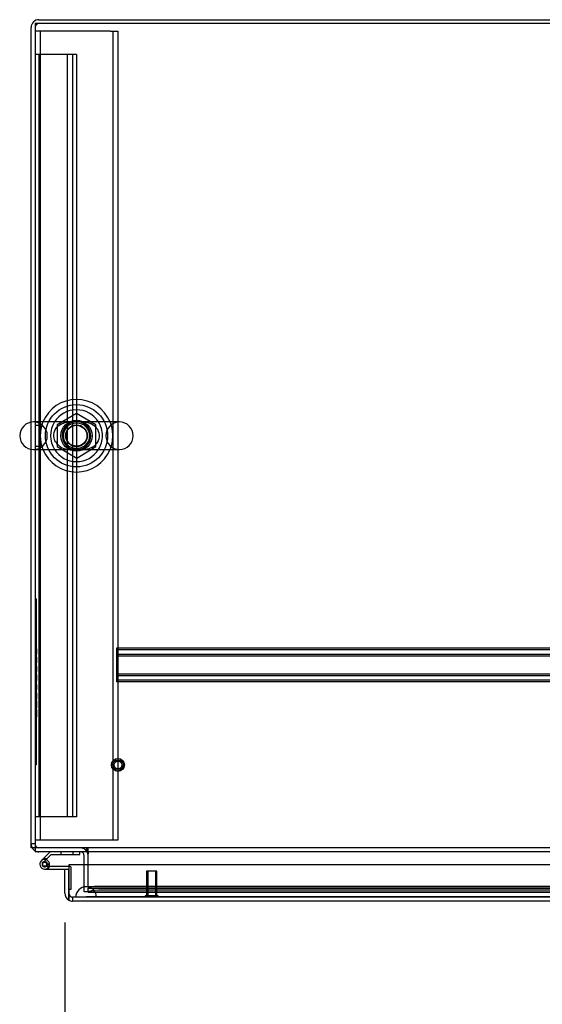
# Model space of a CAD drawing. Header units: inches. Extents: x 1 to 359, y -2 to 239.
# Tile 28 of 53: x 102 to 115, y 191 to 215. Entities that reach past the tile are written whole.
import ezdxf
from ezdxf.enums import TextEntityAlignment as Align
from ezdxf.lldxf.tags import DXFTag

# ---------------------------------------------------------------- set-up
doc = ezdxf.new("R2010")
doc.units = ezdxf.units.IN
doc.header["$MEASUREMENT"] = 0
for name, color, linetype in [('COM50677-3', 7, 'Continuous'), ('COM53964-3', 7, 'Continuous'), ('COM54746-78', 7, 'Continuous'), ('COM70215', 7, 'Continuous'), ('COM70220', 7, 'Continuous'), ('COM71195-9', 7, 'Continuous'), ('COM71298-4', 7, 'Continuous'), ('COM71299-4', 7, 'Continuous'), ('COM71300-4', 7, 'Continuous'), ('Default', 7, 'Continuous'), ('NTS18024', 7, 'Continuous'), ('QLB20185', 7, 'Continuous'), ('SCS86414', 7, 'Continuous'), ('STD26258', 7, 'Continuous'), ('WAF25377', 7, 'Continuous'), ('WAM254785', 7, 'Continuous')]:
    doc.layers.add(name, color=color, linetype=linetype)
doc.styles.add('SEACAD_Times_New_Roman', font='times.ttf')
tags = doc.linetypes.add('HIDDEN2', pattern=[0.1875, 0.125, -0.0625]).pattern_tags.tags
tags[6:7] = [DXFTag(74, 4), DXFTag(75, 0), DXFTag(340, '0'), DXFTag(46, 0.0), DXFTag(50, 0.0), DXFTag(44, 0.0), DXFTag(45, 0.0)]
tags[4:5] = [DXFTag(74, 4), DXFTag(75, 0), DXFTag(340, '0'), DXFTag(46, 0.0), DXFTag(50, 0.0), DXFTag(44, 0.0), DXFTag(45, 0.0)]
doc.dimstyles.new('HAMMOND_(STH_-_540x360)', dxfattribs={"dimtxt": 2, "dimasz": 2.5, "dimexe": 1, "dimexo": 1, "dimgap": 0.5, "dimtad": 0, "dimtih": 1, "dimtoh": 1, "dimzin": 0, "dimdsep": 46, "dimtxsty": 'SEACAD_Times_New_Roman', "dimblk1": '_SE_FILLED', "dimblk2": '_SE_FILLED', "dimsah": 1, "dimcen": 1, "dimadec": 0, "dimazin": 0, "dimtfac": 0.8, "dimtofl": 0, "dimtmove": 0, "dimatfit": 3, "dimfxl": 1, "dimtolj": 1, "dimtzin": 0, "dimarcsym": 0})

# ---------------------------------------------------------------- blocks, each defined once
blk = doc.blocks.new('SE3')
at = {"layer": 'COM50677-3', "color": 7, "linetype": 'HIDDEN2'}
for p, q in [((102.484, 214.714), (102.299, 214.714)), ((102.424, 214.714), (102.424, 195.214)), ((104.114, 214.714), (102.484, 214.714)), ((104.114, 214.714), (104.299, 214.714)), ((104.174, 214.714), (104.174, 195.214)), ((104.299, 214.714), (104.299, 195.214)), ((102.484, 195.214), (102.299, 195.214)), ((104.114, 195.214), (102.484, 195.214)), ((104.299, 195.214), (104.114, 195.214))]:
    blk.add_line(p, q, dxfattribs=at)
blk.add_circle((103.299, 204.964), 0.375, dxfattribs=at)
at = {"layer": 'COM53964-3', "color": 7, "linetype": 'HIDDEN2'}
for p, q in [((102.437, 214.151), (102.299, 214.151)), ((102.394, 214.151), (102.394, 195.776)), ((103.161, 214.151), (102.437, 214.151)), ((103.078, 214.151), (103.078, 195.776)), ((103.299, 214.151), (103.161, 214.151)), ((103.204, 214.151), (103.204, 195.776)), ((103.299, 214.151), (103.299, 195.776)), ((102.394, 205.213), (102.299, 205.213)), ((102.299, 204.713), (102.394, 204.713)), ((102.437, 195.776), (102.299, 195.776)), ((103.161, 195.776), (102.437, 195.776)), ((103.299, 195.776), (103.161, 195.776))]:
    blk.add_line(p, q, dxfattribs=at)
at = {"layer": 'COM54746-78', "color": 7, "linetype": 'Continuous'}
for p, q in [((102.664, 194.933), (102.496, 194.765)), ((102.58, 194.761), (102.69, 194.871)), ((102.69, 194.871), (103.383, 194.871)), ((103.383, 194.871), (103.383, 194.933)), ((102.496, 194.765), (102.452, 194.721)), ((102.469, 194.647), (102.469, 194.622)), ((102.544, 194.697), (102.519, 194.697)), ((102.565, 194.746), (102.58, 194.761)), ((102.594, 194.622), (102.594, 194.647)), ((102.594, 194.629), (102.648, 194.624)), ((102.519, 194.572), (102.544, 194.572)), ((102.531, 194.518), (103.111, 194.518)), ((103.111, 194.58), (102.57, 194.58)), ((103.111, 194.518), (103.111, 194.516)), ((103.111, 194.03), (103.111, 194.03))]:
    blk.add_line(p, q, dxfattribs=at)
at = {"layer": 'COM54746-78', "color": 7, "linetype": 'HIDDEN2'}
for p, q in [((102.918, 194.933), (102.918, 194.871)), ((103.222, 194.871), (103.222, 194.933)), ((102.495, 194.676), (102.565, 194.746)), ((102.648, 194.635), (102.586, 194.635)), ((102.586, 194.63), (102.594, 194.629)), ((102.57, 194.58), (102.531, 194.58)), ((103.148, 194.58), (103.111, 194.58)), ((103.173, 194.03), (103.173, 194.555)), ((103.111, 194.03), (103.173, 194.03))]:
    blk.add_line(p, q, dxfattribs=at)
blk.add_circle((102.531, 194.635), 0.05, dxfattribs=at)
at = {"layer": 'COM54746-78', "color": 7, "linetype": 'Continuous'}
for centre, radius, start, end in [((102.531, 194.635), 0.117, 354.7841, 270), ((102.519, 194.647), 0.05, 90, 180), ((102.531, 194.635), 0.135, 68.9858, 104.9706), ((102.544, 194.647), 0.05, 0, 90), ((102.519, 194.622), 0.05, 180, 270), ((102.544, 194.622), 0.05, 270, 0), ((102.531, 194.635), 0.117, 331.9602, 354.7841)]:
    blk.add_arc(centre, radius, start, end, dxfattribs=at)
at = {"layer": 'COM54746-78', "color": 7, "linetype": 'HIDDEN2'}
for centre, radius, start, end in [((102.531, 194.635), 0.055, 354.7841, 270), ((102.531, 194.635), 0.055, 270, 354.7841), ((102.531, 194.635), 0.117, 270, 331.9602), ((102.531, 194.635), 0.135, 299.9264, 335.9579), ((103.148, 194.555), 0.025, 0, 90)]:
    blk.add_arc(centre, radius, start, end, dxfattribs=at)
at = {"layer": 'COM70215', "color": 7, "linetype": 'HIDDEN2'}
for p, q in [((123.766, 199.841), (104.266, 199.841)), ((104.266, 199.841), (104.266, 199.798)), ((123.766, 199.801), (104.266, 199.801)), ((104.266, 199.798), (104.266, 199.071)), ((123.766, 199.693), (104.266, 199.693)), ((123.766, 199.653), (104.266, 199.653)), ((123.766, 199.216), (104.266, 199.216)), ((123.766, 199.176), (104.266, 199.176)), ((104.266, 199.071), (104.266, 199.028)), ((123.766, 199.068), (104.266, 199.068)), ((123.766, 199.028), (104.266, 199.028))]:
    blk.add_line(p, q, dxfattribs=at)
at = {"layer": 'COM70220', "color": 7, "linetype": 'HIDDEN2'}
for p, q in [((103.782, 194.091), (103.532, 194.091)), ((124.25, 194.091), (103.782, 194.091)), ((103.532, 193.845), (103.283, 193.843)), ((103.283, 193.843), (103.283, 193.842)), ((103.782, 193.843), (103.283, 193.843)), ((103.782, 193.842), (103.283, 193.842)), ((103.781, 193.843), (103.532, 193.845)), ((103.782, 193.845), (103.532, 193.845)), ((103.781, 193.842), (103.781, 193.843)), ((124.25, 193.845), (103.782, 193.845)), ((124.25, 193.843), (103.782, 193.843)), ((124.25, 193.842), (103.782, 193.842))]:
    blk.add_line(p, q, dxfattribs=at)
blk.add_arc((103.532, 193.841), 0.25, 0, 180, dxfattribs=at)
at = {"layer": 'COM71195-9', "color": 7, "linetype": 'Continuous'}
for p, q in [((103.016, 194.516), (103.111, 194.516)), ((103.016, 193.936), (103.016, 194.516)), ((103.111, 194.621), (103.111, 193.936)), ((124.921, 194.621), (103.111, 194.621)), ((103.111, 193.936), (103.111, 194.516)), ((103.111, 193.936), (103.111, 193.771)), ((103.111, 193.771), (103.111, 193.936)), ((124.826, 193.746), (103.206, 193.746))]:
    blk.add_line(p, q, dxfattribs=at)
at = {"layer": 'COM71195-9', "color": 7, "linetype": 'HIDDEN2'}
for p, q in [((124.826, 193.841), (103.206, 193.841)), ((103.206, 193.841), (103.206, 193.746))]:
    blk.add_line(p, q, dxfattribs=at)
at = {"layer": 'COM71195-9', "color": 7, "linetype": 'Continuous'}
for start, end in [(180, 240), (240, 270)]:
    blk.add_arc((103.206, 193.936), 0.19, start, end, dxfattribs=at)
at = {"layer": 'COM71195-9', "color": 7, "linetype": 'HIDDEN2'}
blk.add_arc((103.206, 193.936), 0.095, 180, 270, dxfattribs=at)
blk.add_ellipse((103.206, 193.936), major_axis=(0, 0.095), ratio=0.999171, start_param=1.570796, end_param=3.141593, dxfattribs=at)
at = {"layer": 'COM71195-9', "color": 7, "linetype": 'Continuous'}
blk.add_ellipse((103.206, 193.936), major_axis=(0, 0.19), ratio=0.999171, start_param=2.617994, end_param=3.141593, dxfattribs=at)
at = {"layer": 'COM71298-4', "color": 7, "linetype": 'Continuous'}
for p, q in [((150.169, 214.898), (102.299, 214.898)), ((102.299, 214.898), (102.299, 205.295)), ((102.299, 204.633), (102.299, 195.076)), ((102.299, 195.076), (102.299, 194.933)), ((150.169, 194.933), (102.299, 194.933)), ((103.579, 194.933), (103.579, 194.885)), ((103.579, 194.621), (103.579, 194.885))]:
    blk.add_line(p, q, dxfattribs=at)
at = {"layer": 'COM71298-4', "color": 7, "linetype": 'HIDDEN2'}
for p, q in [((102.299, 205.295), (102.299, 204.633)), ((150.169, 195.028), (102.299, 195.028)), ((103.549, 194.933), (103.549, 195.028)), ((103.579, 194.933), (103.579, 195.028)), ((103.579, 194.106), (103.579, 194.621)), ((103.579, 194.106), (103.579, 194.059)), ((103.579, 193.963), (103.579, 194.059)), ((103.58, 193.965), (103.579, 193.963)), ((103.579, 193.963), (103.579, 193.963)), ((103.579, 193.963), (124.617, 193.963)), ((103.58, 194.059), (103.58, 194.059)), ((103.58, 194.058), (124.617, 194.058)), ((124.367, 194.099), (103.829, 194.099)), ((124.367, 194.006), (103.829, 194.006))]:
    blk.add_line(p, q, dxfattribs=at)
for start, end in [(90.7631, 264.2612), (0, 82.2488), (273.3944, 0)]:
    blk.add_arc((103.299, 204.964), 0.344, start, end, dxfattribs=at)
for centre, major_axis, start_param, end_param in [((103.829, 194.056), (-0.25, 0), 4.712389, 6.21308), ((103.829, 193.962), (0.25, 0), 1.570796, 3.071487)]:
    blk.add_ellipse(centre, major_axis=major_axis, ratio=0.173648, start_param=start_param, end_param=end_param, dxfattribs=at)
at = {"layer": 'COM71299-4', "color": 7, "linetype": 'HIDDEN2'}
blk.add_line((103.579, 193.966), (123.734, 193.966), dxfattribs=at)
at = {"layer": 'COM71300-4', "color": 7, "linetype": 'Continuous'}
for p, q in [((102.204, 205.29), (102.204, 214.803)), ((102.394, 214.993), (126.044, 214.993)), ((102.204, 195.028), (102.204, 204.638)), ((102.299, 195.028), (102.204, 195.028)), ((103.484, 194.621), (103.484, 194.838))]:
    blk.add_line(p, q, dxfattribs=at)
at = {"layer": 'COM71300-4', "color": 7, "linetype": 'HIDDEN2'}
for p, q in [((102.204, 204.638), (102.204, 205.29)), ((102.299, 195.123), (102.204, 195.123)), ((103.484, 193.966), (103.484, 194.621)), ((103.579, 193.966), (103.484, 193.966))]:
    blk.add_line(p, q, dxfattribs=at)
at = {"layer": 'COM71300-4', "color": 7, "linetype": 'Continuous'}
for centre, radius, start, end in [((102.394, 214.803), 0.19, 90, 180), ((102.394, 195.123), 0.19, 210, 240), ((103.389, 194.838), 0.095, 0, 90), ((103.389, 194.838), 0.19, 0, 30)]:
    blk.add_arc(centre, radius, start, end, dxfattribs=at)
at = {"layer": 'COM71300-4', "color": 7, "linetype": 'HIDDEN2'}
for centre, radius, start, end in [((102.394, 214.803), 0.095, 90, 180), ((102.394, 195.123), 0.19, 180, 210), ((102.394, 195.123), 0.095, 180, 270), ((102.394, 195.123), 0.19, 240, 270), ((103.389, 194.838), 0.19, 30, 90)]:
    blk.add_arc(centre, radius, start, end, dxfattribs=at)
at = {"layer": 'NTS18024', "color": 7, "linetype": 'HIDDEN2'}
for p, q in [((103.299, 205.499), (102.834, 205.227)), ((103.764, 205.227), (103.299, 205.499)), ((102.834, 205.227), (102.834, 204.701)), ((103.764, 204.701), (103.764, 205.227)), ((102.834, 204.701), (103.304, 204.426)), ((103.304, 204.426), (103.764, 204.701))]:
    blk.add_line(p, q, dxfattribs=at)
for radius in [0.312, 0.263]:
    blk.add_circle((103.299, 204.964), radius, dxfattribs=at)
at = {"layer": 'QLB20185', "color": 7, "linetype": 'HIDDEN2'}
for p, q in [((102.329, 201.028), (102.299, 201.028)), ((102.329, 201.028), (102.329, 200.653)), ((102.329, 200.653), (102.329, 197.403)), ((102.346, 199.844), (102.327, 199.844)), ((102.346, 199.829), (102.327, 199.829)), ((102.346, 199.829), (102.327, 199.829)), ((102.327, 199.7), (102.346, 199.7)), ((102.346, 199.625), (102.327, 199.625)), ((102.346, 199.622), (102.327, 199.622)), ((102.344, 199.827), (102.329, 199.827)), ((102.344, 199.825), (102.329, 199.825)), ((102.344, 199.823), (102.329, 199.823)), ((102.344, 199.815), (102.329, 199.815)), ((102.344, 199.812), (102.329, 199.812)), ((102.344, 199.757), (102.329, 199.757)), ((102.344, 199.732), (102.329, 199.732)), ((102.344, 199.732), (102.329, 199.732)), ((102.344, 199.731), (102.329, 199.731)), ((102.344, 199.719), (102.329, 199.719)), ((102.344, 199.717), (102.329, 199.717)), ((102.344, 199.713), (102.329, 199.713)), ((102.344, 199.706), (102.329, 199.706)), ((102.344, 199.612), (102.329, 199.612)), ((102.344, 199.611), (102.329, 199.611)), ((102.344, 199.819), (102.344, 199.827)), ((102.344, 199.717), (102.344, 199.819)), ((102.344, 199.7), (102.344, 199.713)), ((102.344, 199.495), (102.344, 199.622)), ((102.327, 199.51), (102.346, 199.51)), ((102.327, 199.506), (102.346, 199.506)), ((102.327, 199.495), (102.346, 199.495)), ((102.327, 199.492), (102.346, 199.492)), ((102.346, 199.412), (102.327, 199.412)), ((102.344, 199.607), (102.329, 199.607)), ((102.344, 199.606), (102.329, 199.606)), ((102.344, 199.596), (102.329, 199.596)), ((102.344, 199.593), (102.329, 199.593)), ((102.344, 199.589), (102.329, 199.589)), ((102.344, 199.529), (102.329, 199.529)), ((102.344, 199.524), (102.329, 199.524)), ((102.344, 199.524), (102.329, 199.524)), ((102.344, 199.521), (102.329, 199.521)), ((102.344, 199.511), (102.329, 199.511)), ((102.344, 199.506), (102.329, 199.506)), ((102.344, 199.501), (102.329, 199.501)), ((102.344, 199.409), (102.329, 199.409)), ((102.344, 199.402), (102.344, 199.409)), ((102.344, 199.352), (102.344, 199.402)), ((102.327, 199.277), (102.346, 199.277)), ((102.327, 199.277), (102.346, 199.277)), ((102.344, 199.352), (102.329, 199.352)), ((102.344, 199.337), (102.329, 199.337)), ((102.344, 199.285), (102.329, 199.285)), ((102.344, 199.28), (102.329, 199.28)), ((102.344, 199.28), (102.329, 199.28)), ((102.344, 199.279), (102.329, 199.279)), ((102.344, 199.198), (102.329, 199.198)), ((102.344, 199.194), (102.329, 199.194)), ((102.344, 199.185), (102.329, 199.185)), ((102.344, 199.183), (102.329, 199.183)), ((102.344, 199.177), (102.329, 199.177)), ((102.344, 199.175), (102.329, 199.175)), ((102.344, 199.174), (102.329, 199.174)), ((102.344, 199.169), (102.329, 199.169)), ((102.344, 199.164), (102.329, 199.164)), ((102.344, 199.155), (102.329, 199.155)), ((102.344, 199.153), (102.329, 199.153)), ((102.344, 199.285), (102.344, 199.352)), ((102.344, 199.286), (102.344, 199.287)), ((102.344, 199.279), (102.344, 199.285)), ((102.344, 199.194), (102.344, 199.198)), ((102.344, 199.185), (102.344, 199.194)), ((102.344, 199.174), (102.344, 199.185)), ((102.344, 199.155), (102.344, 199.174)), ((102.344, 199.086), (102.344, 199.155)), ((102.346, 198.981), (102.327, 198.981)), ((102.346, 198.966), (102.327, 198.966)), ((102.344, 199.107), (102.329, 199.107)), ((102.344, 199.097), (102.329, 199.097)), ((102.344, 199.087), (102.329, 199.087)), ((102.344, 199.084), (102.329, 199.084)), ((102.344, 199.078), (102.329, 199.078)), ((102.344, 199.076), (102.329, 199.076)), ((102.344, 199.068), (102.329, 199.068)), ((102.344, 199.064), (102.329, 199.064)), ((102.344, 198.981), (102.329, 198.981)), ((102.344, 198.979), (102.329, 198.979)), ((102.344, 198.977), (102.329, 198.977)), ((102.344, 198.968), (102.329, 198.968)), ((102.344, 198.966), (102.329, 198.966)), ((102.344, 198.966), (102.329, 198.966)), ((102.344, 198.961), (102.329, 198.961)), ((102.344, 198.951), (102.329, 198.951)), ((102.344, 199.064), (102.344, 199.086)), ((102.344, 198.881), (102.344, 198.961)), ((102.327, 198.847), (102.346, 198.847)), ((102.346, 198.79), (102.327, 198.79)), ((102.346, 198.775), (102.327, 198.775)), ((102.346, 198.774), (102.327, 198.774)), ((102.346, 198.76), (102.327, 198.76)), ((102.344, 198.881), (102.329, 198.881)), ((102.344, 198.88), (102.329, 198.88)), ((102.344, 198.861), (102.329, 198.861)), ((102.344, 198.859), (102.329, 198.859)), ((102.344, 198.854), (102.329, 198.854)), ((102.344, 198.84), (102.329, 198.84)), ((102.344, 198.783), (102.329, 198.783)), ((102.344, 198.779), (102.329, 198.779)), ((102.344, 198.769), (102.329, 198.769)), ((102.344, 198.767), (102.329, 198.767)), ((102.344, 198.761), (102.329, 198.761)), ((102.344, 198.757), (102.329, 198.757)), ((102.344, 198.754), (102.329, 198.754)), ((102.344, 198.746), (102.329, 198.746)), ((102.344, 198.737), (102.329, 198.737)), ((102.344, 198.847), (102.344, 198.881)), ((102.344, 198.713), (102.344, 198.757)), ((102.344, 198.621), (102.344, 198.713)), ((102.327, 198.611), (102.346, 198.611)), ((102.346, 198.508), (102.327, 198.508)), ((102.344, 198.655), (102.329, 198.655)), ((102.344, 198.64), (102.329, 198.64)), ((102.344, 198.613), (102.329, 198.613)), ((102.344, 198.576), (102.329, 198.576)), ((102.344, 198.561), (102.329, 198.561)), ((102.344, 198.506), (102.329, 198.506)), ((102.344, 198.464), (102.329, 198.464)), ((102.344, 198.449), (102.329, 198.449)), ((102.344, 198.613), (102.344, 198.621)), ((102.344, 198.561), (102.344, 198.576)), ((102.344, 198.511), (102.344, 198.561)), ((102.344, 198.498), (102.344, 198.506)), ((102.344, 198.414), (102.344, 198.498)), ((102.327, 198.404), (102.346, 198.404)), ((102.346, 198.364), (102.327, 198.364)), ((102.346, 198.364), (102.327, 198.364)), ((102.327, 198.22), (102.346, 198.22)), ((102.327, 198.201), (102.346, 198.201)), ((102.327, 198.186), (102.346, 198.186)), ((102.344, 198.406), (102.329, 198.406)), ((102.344, 198.363), (102.329, 198.363)), ((102.344, 198.35), (102.329, 198.35)), ((102.344, 198.35), (102.329, 198.35)), ((102.344, 198.346), (102.329, 198.346)), ((102.344, 198.338), (102.329, 198.338)), ((102.344, 198.338), (102.329, 198.338)), ((102.344, 198.311), (102.329, 198.311)), ((102.344, 198.277), (102.329, 198.277)), ((102.344, 198.261), (102.329, 198.261)), ((102.344, 198.258), (102.329, 198.258)), ((102.344, 198.257), (102.329, 198.257)), ((102.344, 198.232), (102.329, 198.232)), ((102.344, 198.224), (102.329, 198.224)), ((102.344, 198.224), (102.329, 198.224)), ((102.344, 198.222), (102.329, 198.222)), ((102.344, 198.213), (102.329, 198.213)), ((102.344, 198.207), (102.329, 198.207)), ((102.344, 198.406), (102.344, 198.414)), ((102.344, 198.338), (102.344, 198.364)), ((102.344, 198.213), (102.344, 198.338)), ((102.344, 198.186), (102.344, 198.213)), ((102.329, 197.403), (102.329, 197.028)), ((102.329, 197.028), (102.299, 197.028))]:
    blk.add_line(p, q, dxfattribs=at)
at = {"layer": 'SCS86414', "color": 7, "linetype": 'Continuous'}
for p, q in [((104.335, 205.295), (102.264, 205.295)), ((102.264, 204.633), (104.335, 204.633))]:
    blk.add_line(p, q, dxfattribs=at)
at = {"layer": 'SCS86414', "color": 7, "linetype": 'HIDDEN2'}
for radius in [0.312, 0.252]:
    blk.add_circle((103.299, 204.964), radius, dxfattribs=at)
at = {"layer": 'SCS86414', "color": 7, "linetype": 'Continuous'}
for centre, radius, start, end in [((103.299, 204.964), 0.625, 32.0055, 147.9945), ((102.264, 204.964), 0.331, 90, 270), ((104.335, 204.964), 0.331, 270, 90), ((103.299, 204.964), 0.625, 212.0055, 327.9945)]:
    blk.add_arc(centre, radius, start, end, dxfattribs=at)
at = {"layer": 'SCS86414', "color": 7, "linetype": 'HIDDEN2'}
for centre, radius, start, end in [((102.264, 204.964), 0.331, 270, 90), ((103.299, 204.964), 0.625, 147.9945, 212.0055), ((103.299, 204.964), 0.625, 0, 32.0055), ((104.335, 204.964), 0.331, 90, 270), ((103.299, 204.964), 0.625, 327.9945, 0), ((103.087, 204.984), 0.334, 210.8188, 227.9808), ((103.042, 204.928), 0.262, 227.1081, 243.2116)]:
    blk.add_arc(centre, radius, start, end, dxfattribs=at)
for points, knots in [([(102.797, 204.805), (102.772, 204.847), (102.756, 204.895), (102.749, 205.011), (102.767, 205.076), (102.835, 205.183), (102.882, 205.223), (102.959, 205.263), (102.986, 205.274), (103.035, 205.288), (103.056, 205.292), (103.078, 205.296)], [0.0140763, 0.0140763, 0.0140763, 0.0140763, 0.0625, 0.0625, 0.125, 0.125, 0.1875, 0.1875, 0.21875, 0.21875, 0.2426264, 0.2426264, 0.2426264, 0.2426264]), ([(103.682, 205.237), (103.671, 205.243), (103.659, 205.249), (103.593, 205.276), (103.535, 205.288), (103.417, 205.297), (103.354, 205.295), (103.257, 205.295), (103.225, 205.295), (103.163, 205.295), (103.133, 205.293), (103.044, 205.284), (102.987, 205.271), (102.928, 205.243), (102.922, 205.24), (102.916, 205.237)], [0.5487215, 0.5487215, 0.5487215, 0.5487215, 0.5625, 0.5625, 0.625, 0.625, 0.6875, 0.6875, 0.71875, 0.71875, 0.75, 0.75, 0.8125, 0.8125, 0.8197642, 0.8197642, 0.8197642, 0.8197642]), ([(103.51, 205.297), (103.553, 205.291), (103.595, 205.281), (103.689, 205.241), (103.739, 205.206), (103.816, 205.11), (103.842, 205.048), (103.85, 204.918), (103.832, 204.852), (103.781, 204.772), (103.761, 204.749), (103.716, 204.709), (103.692, 204.692), (103.619, 204.653), (103.568, 204.639), (103.516, 204.631)], [0.3898536, 0.3898536, 0.3898536, 0.3898536, 0.4375, 0.4375, 0.5, 0.5, 0.5625, 0.5625, 0.625, 0.625, 0.65625, 0.65625, 0.6875, 0.6875, 0.7446714, 0.7446714, 0.7446714, 0.7446714]), ([(102.915, 204.691), (102.927, 204.685), (102.939, 204.679), (103.005, 204.651), (103.063, 204.64), (103.151, 204.633), (103.181, 204.633), (103.243, 204.632), (103.276, 204.633), (103.372, 204.633), (103.434, 204.631), (103.552, 204.643), (103.609, 204.656), (103.669, 204.684), (103.676, 204.687), (103.683, 204.691)], [0.0479269, 0.0479269, 0.0479269, 0.0479269, 0.0625, 0.0625, 0.125, 0.125, 0.15625, 0.15625, 0.1875, 0.1875, 0.25, 0.25, 0.3125, 0.3125, 0.3207241, 0.3207241, 0.3207241, 0.3207241])]:
    blk.add_open_spline(points, degree=3, knots=knots, dxfattribs=at)
at = {"layer": 'SCS86414', "color": 7, "linetype": 'Continuous'}
blk.add_open_spline([(103.516, 204.631), (103.511, 204.631), (103.506, 204.63), (103.472, 204.626), (103.443, 204.625), (103.382, 204.625), (103.35, 204.626), (103.299, 204.626), (103.28, 204.626), (103.261, 204.626)], degree=3, knots=[0.74467138, 0.74467138, 0.74467138, 0.74467138, 0.75, 0.75, 0.78125, 0.78125, 0.8125, 0.8125, 0.83073551, 0.83073551, 0.83073551, 0.83073551], dxfattribs=at)
at = {"layer": 'STD26258', "color": 7, "linetype": 'HIDDEN2'}
for p, q in [((105.236, 194.466), (104.986, 194.466)), ((104.986, 194.466), (104.986, 193.872)), ((105.017, 194.466), (105.017, 193.872)), ((105.206, 194.466), (105.206, 193.872)), ((105.236, 193.872), (105.236, 194.466)), ((105.267, 193.872), (104.955, 193.872)), ((104.955, 193.872), (104.955, 193.841)), ((105.267, 193.841), (105.267, 193.872))]:
    blk.add_line(p, q, dxfattribs=at)
for radius in [0.156, 0.125, 0.0944]:
    blk.add_circle((104.299, 197.028), radius, dxfattribs=at)
at = {"layer": 'WAF25377', "color": 7, "linetype": 'Continuous'}
for start, end in [(22.2452, 157.7548), (202.2452, 337.7548)]:
    blk.add_arc((103.299, 204.964), 0.875, start, end, dxfattribs=at)
at = {"layer": 'WAF25377', "color": 7, "linetype": 'HIDDEN2'}
for radius, start, end in [(0.875, 157.7548, 202.2452), (0.34, 94.3049, 0), (0.34, 0, 92.3941), (0.875, 0, 22.2452), (0.875, 337.7548, 0)]:
    blk.add_arc((103.299, 204.964), radius, start, end, dxfattribs=at)
at = {"layer": 'WAM254785', "color": 7, "linetype": 'HIDDEN2'}
for radius in [0.75, 0.312]:
    blk.add_circle((103.299, 204.964), radius, dxfattribs=at)
blk = doc.blocks.new('DMBLK147')
at = {"layer": 'Default', "linetype": 'Continuous', "transparency": 16777216}
for points in [[(92.317, 212.493), (93.151, 212.493), (92.734, 214.993)], [(92.317, 197.433), (92.734, 194.933), (93.151, 197.433)]]:
    blk.add_hatch(color=7, dxfattribs=at).paths.add_polyline_path(points)
at = {"layer": 'Default', "color": 7, "linetype": 'Continuous', "transparency": 16777216}
for p, q in [((101.394, 214.993), (91.734, 214.993)), ((92.734, 214.993), (92.734, 206.663)), ((92.734, 203.263), (92.734, 194.933)), ((101.299, 194.933), (91.734, 194.933))]:
    blk.add_line(p, q, dxfattribs=at)
at = {"layer": 'Default', "color": 7, "linetype": 'Continuous', "transparency": 16777216, "style": 'SEACAD_Times_New_Roman'}
blk.add_text('20.06', height=2, dxfattribs=at).set_placement((89.322, 205.963), align=Align.TOP_LEFT)
blk = doc.blocks.new('_SE_FILLED')
at = {"color": 0}
blk.add_line((0, 0), (-1, 0), dxfattribs=at)
blk.add_solid([(0, 0), (-1, -0.1665), (-1, 0.1665), (0, 0)], dxfattribs=at)
blk = doc.blocks.new('DMBLK152')
at = {"layer": 'Default', "linetype": 'Continuous', "transparency": 16777216}
for points in [[(105.516, 188.842), (105.516, 189.675), (103.016, 189.259)], [(122.516, 188.842), (125.016, 189.259), (122.516, 189.675)]]:
    blk.add_hatch(color=7, dxfattribs=at).paths.add_polyline_path(points)
at = {"layer": 'Default', "color": 7, "linetype": 'Continuous', "transparency": 16777216}
for p, q in [((103.016, 193.226), (103.016, 188.259)), ((125.016, 193.278), (125.016, 188.259)), ((103.016, 189.259), (109.904, 189.259)), ((118.129, 189.259), (125.016, 189.259))]:
    blk.add_line(p, q, dxfattribs=at)
at = {"layer": 'Default', "color": 7, "linetype": 'Continuous', "transparency": 16777216, "style": 'SEACAD_Times_New_Roman'}
for s, p in [('22.00', (110.604, 190.259)), ('DOO', (110.817, 187.259))]:
    blk.add_text(s, height=2, dxfattribs=at).set_placement(p, align=Align.TOP_LEFT)

msp = doc.modelspace()

# ---------------------------------------------------------------- block references
at = {"layer": 'Default'}
msp.add_blockref('SE3', (0, 0), dxfattribs=at)

# ---------------------------------------------------------------- dimensions: what is measured, and where the dimension line sits
at = {"layer": 'Default', "color": 7, "linetype": 'Continuous'}
for base, p1, p2, angle, text, picture, middle in [((92.734, 214.993), (102.394, 214.993), (102.299, 194.933), 269.7287, '\\A1;<>', 'DMBLK147', (92.734, 204.963)), ((103.016, 189.259), (103.016, 194.226), (125.016, 194.278), 0.1367, '\\A1;<>\\PDOO', 'DMBLK152', (114.016, 189.259))]:
    dim = msp.add_linear_dim(base=base, p1=p1, p2=p2, angle=angle, text=text, dimstyle='HAMMOND_(STH_-_540x360)', dxfattribs=at)
    dim.commit()
    dim.dimension.update_dxf_attribs({"geometry": picture, "text_midpoint": middle, "dimtype": 161})

doc.saveas('drawing.dxf')
